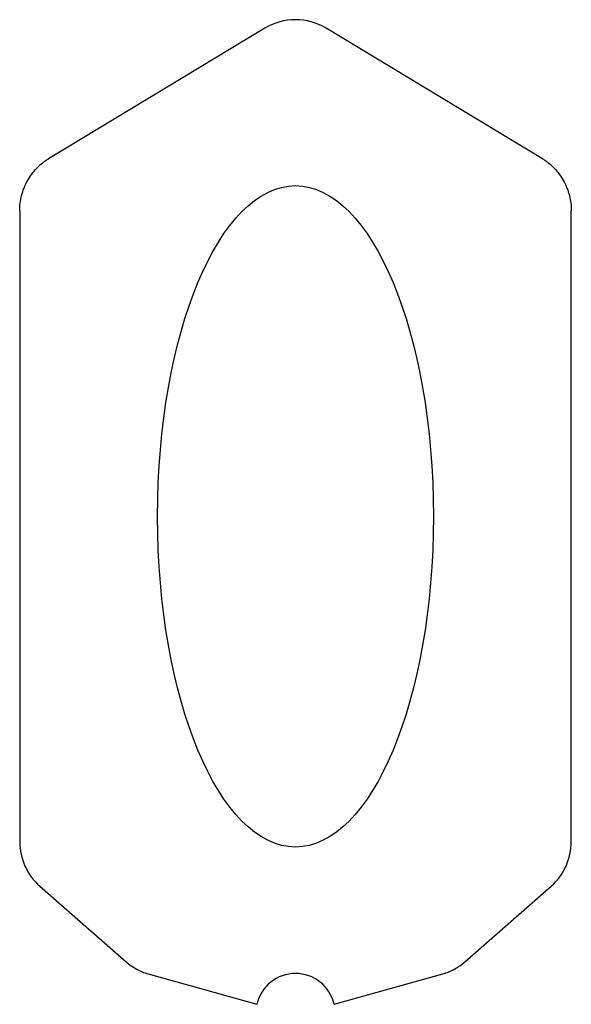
# Model space of a CAD drawing. Header units: millimetres. Extents: x 0 to 279, y 0 to 499.
import ezdxf

# ---------------------------------------------------------------- set-up
doc = ezdxf.new("R2010")
doc.units = ezdxf.units.MM
doc.linetypes.add('SLD-Sürekli', pattern=[0])

msp = doc.modelspace()

# ---------------------------------------------------------------- linework, layer by layer
at = {"color": 7, "linetype": 'SLD-Sürekli', "lineweight": 25}
for p, q in [((124.39, 494.28), (14.92, 428.19)), ((264.88, 428.19), (155.41, 494.28)), ((0.4, 401.88), (0.4, 82.7)), ((279.4, 82.7), (279.4, 401.88)), ((10.61, 60.15), (54.23, 21.88)), ((225.57, 21.88), (269.19, 60.15)), ((65.36, 15.82), (120.39, 0.4)), ((159.41, 0.4), (214.44, 15.82))]:
    msp.add_line(p, q, dxfattribs=at)
for centre, radius, start, end in [((139.9, 468.6), 30, 58.8793, 121.1207), ((30.4, 82.7), 30, 180, 228.735), ((249.4, 82.7), 30, 311.265, 0), ((139.9, -4), 20, 12.7047, 167.2953)]:
    msp.add_arc(centre, radius, start, end, dxfattribs=at)
msp.add_ellipse((139.9, 247.3), major_axis=(0, 167.33), ratio=0.416833, dxfattribs=at)
for points, knots in [([(0.4, 401.88), (0.4, 403.16), (0.55, 405.71), (1.51, 410.93), (3.49, 415.99), (6.39, 420.51), (8.95, 423.54), (11.34, 425.7), (13.36, 427.2), (14.39, 427.87), (14.92, 428.19)], [0, 0, 0, 0, 0.125, 0.25, 0.5, 0.625, 0.75, 0.875, 0.9375, 1, 1, 1, 1]), ([(264.88, 428.19), (265.41, 427.87), (266.44, 427.2), (268.46, 425.7), (270.85, 423.54), (273.41, 420.51), (276.31, 415.99), (278.29, 410.93), (279.25, 405.71), (279.4, 403.16), (279.4, 401.88)], [0, 0, 0, 0, 0.0625, 0.125, 0.25, 0.375, 0.5, 0.75, 0.875, 1, 1, 1, 1])]:
    msp.add_open_spline(points, degree=3, knots=knots, dxfattribs=at)
for points in [[(54.23, 21.88), (55.03, 21.17), (56.71, 19.85), (59.45, 18.16), (62.35, 16.79), (64.34, 16.1), (65.36, 15.82)], [(214.44, 15.82), (215.46, 16.1), (217.45, 16.79), (220.35, 18.16), (223.09, 19.85), (224.77, 21.17), (225.57, 21.88)]]:
    msp.add_open_spline(points, degree=3, dxfattribs=at)

doc.saveas('drawing.dxf')
